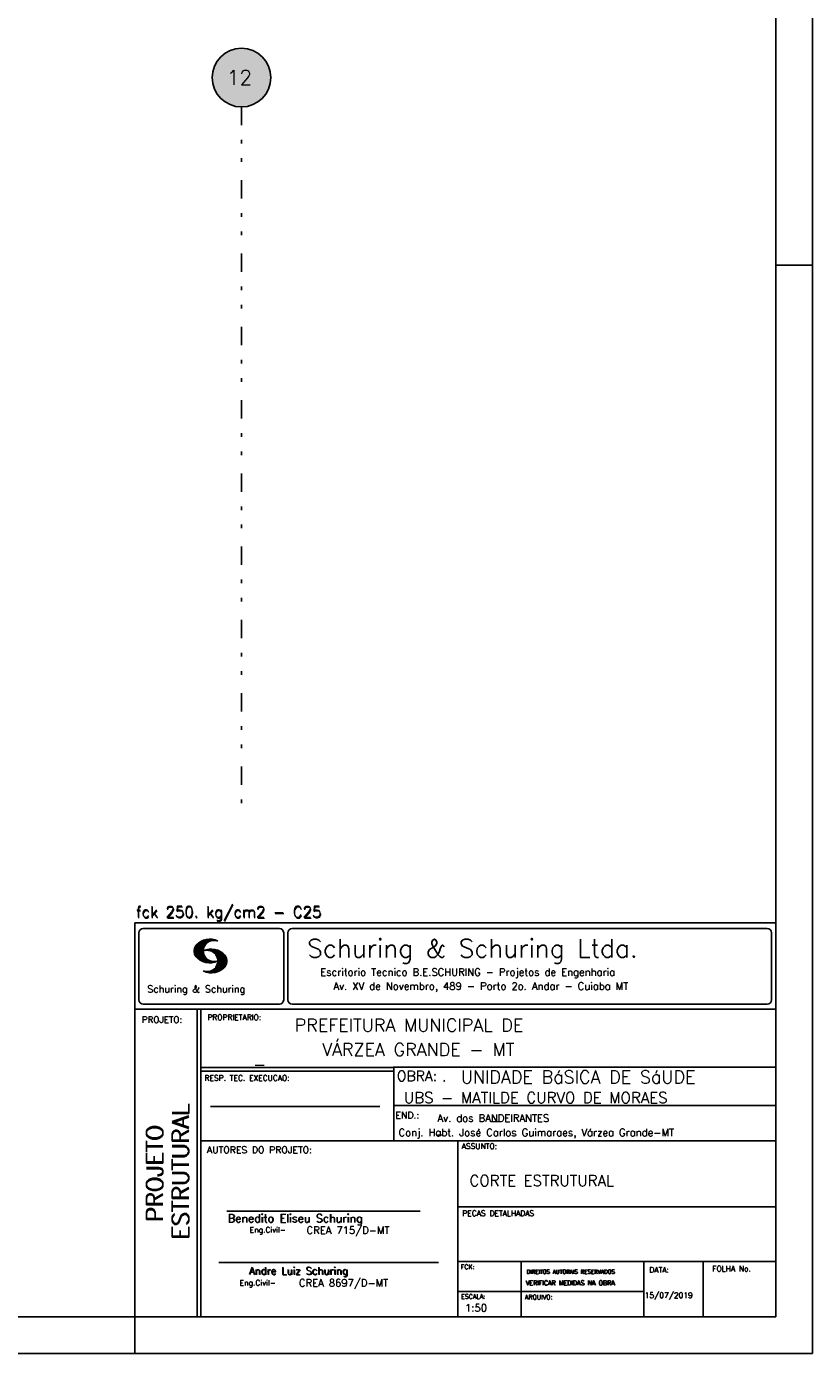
# Model space of a CAD drawing. Extents: x 0 to 84.1, y 0 to 59.4.
# Tile 8 of 9: x 62.6 to 84.1, y 0 to 36.2. Entities that reach past the tile are written whole.
import ezdxf

# ---------------------------------------------------------------- set-up
doc = ezdxf.new("R2010")
doc.units = 0
doc.linetypes.add('ESTILO_TQS_0004', pattern=[2, 0.5, -0.4, 0.1, -0.4, 0.1, -0.5])
for name, color, linetype in [('1', 1, 'CONTINUOUS'), ('2', 2, 'CONTINUOUS'), ('6', 6, 'CONTINUOUS')]:
    doc.layers.add(name, color=color, linetype=linetype)
doc.styles.get("Standard").update_dxf_attribs({"font": 'ROMANS.SHX'})

msp = doc.modelspace()

# ---------------------------------------------------------------- linework, layer by layer
at = {"layer": '1', "linetype": 'ESTILO_TQS_0004'}
msp.add_line((68.515714, 34.017961), (68.515714, 15.01796), dxfattribs=at)
at = {"layer": '1', "linetype": 'CONTINUOUS'}
for points in [[(69.315714, 34.817961), (68.147662, 35.528269), (68.054369, 35.471536)], [(69.315714, 34.817961), (68.24781, 35.571769), (68.147662, 35.528269)], [(69.315714, 34.817961), (68.352949, 35.601228), (68.24781, 35.571769)], [(69.315714, 34.817961), (68.46112, 35.616096), (68.352949, 35.601228)], [(69.315714, 34.817961), (68.570308, 35.616096), (68.46112, 35.616096)], [(69.315714, 34.817961), (68.678478, 35.601228), (68.570308, 35.616096)], [(69.315714, 34.817961), (68.783617, 35.571769), (68.678478, 35.601228)], [(69.315714, 34.817961), (68.883766, 35.528269), (68.783617, 35.571769)], [(69.315714, 34.817961), (68.977058, 35.471536), (68.883766, 35.528269)], [(69.315714, 34.817961), (67.781945, 35.136681), (67.74538, 35.033798)], [(69.315714, 34.817961), (67.832178, 35.233628), (67.781945, 35.136681)], [(69.315714, 34.817961), (67.895145, 35.322831), (67.832178, 35.233628)], [(69.315714, 34.817961), (67.969671, 35.402629), (67.895145, 35.322831)], [(69.315714, 34.817961), (68.054369, 35.471536), (67.969671, 35.402629)], [(69.315714, 34.817961), (69.061756, 35.402629), (68.977058, 35.471536)], [(69.315714, 34.817961), (69.136283, 35.322831), (69.061756, 35.402629)], [(69.315714, 34.817961), (69.199249, 35.233628), (69.136283, 35.322831)], [(69.315714, 34.817961), (69.249483, 35.136681), (69.199249, 35.233628)], [(69.315714, 34.817961), (69.286047, 35.033798), (69.249483, 35.136681)], [(69.315714, 34.817961), (67.723165, 34.926894), (67.715714, 34.817961)], [(69.315714, 34.817961), (67.715714, 34.817961), (67.723165, 34.709027)], [(69.315714, 34.817961), (67.74538, 35.033798), (67.723165, 34.926894)], [(69.315714, 34.817961), (67.723165, 34.709027), (67.74538, 34.602123)], [(69.315714, 34.817961), (67.74538, 34.602123), (67.781945, 34.49924)], [(69.315714, 34.817961), (67.781945, 34.49924), (67.832178, 34.402293)], [(69.315714, 34.817961), (67.832178, 34.402293), (67.895145, 34.31309)], [(69.315714, 34.817961), (67.895145, 34.31309), (67.969671, 34.233292)], [(69.315714, 34.817961), (67.969671, 34.233292), (68.054369, 34.164385)], [(69.315714, 34.817961), (68.054369, 34.164385), (68.147662, 34.107652)], [(69.315714, 34.817961), (68.147662, 34.107652), (68.24781, 34.064152)], [(69.315714, 34.817961), (68.24781, 34.064152), (68.352949, 34.034693)], [(69.315714, 34.817961), (68.352949, 34.034693), (68.46112, 34.019825)], [(69.315714, 34.817961), (68.46112, 34.019825), (68.570308, 34.019825)], [(69.315714, 34.817961), (68.570308, 34.019825), (68.678478, 34.034693)], [(69.315714, 34.817961), (68.678478, 34.034693), (68.783617, 34.064152)], [(69.315714, 34.817961), (68.783617, 34.064152), (68.883766, 34.107652)], [(69.315714, 34.817961), (68.883766, 34.107652), (68.977058, 34.164385)], [(69.315714, 34.817961), (68.977058, 34.164385), (69.061756, 34.233292)], [(69.315714, 34.817961), (69.061756, 34.233292), (69.136283, 34.31309)], [(69.315714, 34.817961), (69.136283, 34.31309), (69.199249, 34.402293)], [(69.315714, 34.817961), (69.199249, 34.402293), (69.249483, 34.49924)], [(69.315714, 34.817961), (69.249483, 34.49924), (69.286047, 34.602123)], [(69.315714, 34.817961), (69.308262, 34.926894), (69.286047, 35.033798)], [(69.315714, 34.817961), (69.286047, 34.602123), (69.308262, 34.709027)], [(69.315714, 34.817961), (69.308262, 34.709027), (69.315714, 34.817961)]]:
    msp.add_solid(points, dxfattribs=at)
at = {"layer": '2', "linetype": 'CONTINUOUS'}
for p, q in [((84.100006, 0), (84.100006, 59.400002)), ((84.100006, 29.700001), (83.100006, 29.700001)), ((65.600006, 11.755142), (83.100006, 11.755135)), ((65.600006, 1), (65.600006, 11.755142)), ((65.832489, 11.593918), (69.548996, 11.593918)), ((69.895248, 11.593918), (82.867508, 11.593918)), ((65.715988, 11.477417), (65.715988, 9.648308)), ((67.221771, 10.985771), (67.52832, 11.29232)), ((67.222122, 10.971992), (67.545929, 11.295792)), ((67.222168, 11.000305), (67.508011, 11.286148)), ((67.222488, 10.958214), (67.56427, 11.300003)), ((67.224365, 11.016647), (67.488403, 11.280685)), ((67.224472, 10.94606), (67.581131, 11.302727)), ((67.226578, 11.03299), (67.465408, 11.271812)), ((67.2267, 10.934158), (67.596313, 11.303772)), ((67.228943, 10.922256), (67.612335, 11.305649)), ((67.232178, 10.911354), (67.626831, 11.306015)), ((67.232437, 11.052986), (67.439468, 11.26001)), ((67.235916, 10.900948), (67.642014, 11.307053)), ((67.239258, 11.073952), (67.410522, 11.245209)), ((67.239655, 10.890556), (67.656281, 11.307182)), ((67.243561, 10.880333), (67.66925, 11.306015)), ((67.608673, 11.2313), (67.68306, 11.305702)), ((67.638062, 11.246552), (67.69574, 11.30423)), ((67.662872, 11.257233), (67.708405, 11.302757)), ((67.681976, 11.262199), (67.721237, 11.30146)), ((67.702469, 11.268562), (67.733063, 11.299149)), ((67.718491, 11.270424), (67.744904, 11.296837)), ((67.734482, 11.272285), (67.757004, 11.294807)), ((67.750473, 11.274147), (67.768555, 11.292221)), ((69.665497, 11.477417), (69.665497, 9.648308)), ((69.778748, 11.477417), (69.778748, 9.648308)), ((82.984009, 11.477417), (82.984009, 9.648308)), ((67.248611, 10.871239), (67.520584, 11.143219)), ((67.252747, 11.10157), (67.374313, 11.223145)), ((67.253647, 10.862129), (67.502121, 11.110611)), ((67.258682, 10.853035), (67.491592, 11.085945)), ((67.264267, 10.84449), (67.483597, 11.06382)), ((67.270782, 10.836868), (67.47966, 11.045746)), ((67.277298, 10.829247), (67.475876, 11.027817)), ((67.283813, 10.821625), (67.474167, 11.011971)), ((67.290558, 10.814232), (67.473114, 10.99678)), ((67.296936, 10.807419), (67.470306, 10.980797)), ((67.304733, 10.800133), (67.473206, 10.968597)), ((67.311829, 10.793083), (67.474121, 10.955383)), ((67.319168, 10.786293), (67.475159, 10.942276)), ((67.326828, 10.779808), (67.477615, 10.930595)), ((67.334488, 10.773323), (67.480087, 10.918922)), ((67.342133, 10.766846), (67.482544, 10.907249)), ((67.350098, 10.760674), (67.485901, 10.896469)), ((67.358337, 10.754768), (67.489655, 10.886078)), ((67.366577, 10.748863), (67.493408, 10.875694)), ((67.374802, 10.742966), (67.497208, 10.865356)), ((67.531494, 10.998619), (67.546158, 11.013283)), ((67.548691, 11.001663), (67.565323, 11.018303)), ((67.563156, 11.001991), (67.584885, 11.023735)), ((67.577606, 11.002319), (67.601898, 11.026611)), ((67.592072, 11.002647), (67.619476, 11.030045)), ((67.604584, 11.001007), (67.635239, 11.03167)), ((67.617233, 10.999535), (67.651505, 11.033806)), ((67.62999, 10.998154), (67.666199, 11.034363)), ((67.64122, 10.995239), (67.680893, 11.03492)), ((67.652435, 10.992317), (67.695602, 11.035484)), ((67.664337, 10.990074), (67.708984, 11.034729)), ((67.674881, 10.986488), (67.72316, 11.034767)), ((67.684326, 10.981789), (67.736191, 11.033653)), ((67.694321, 10.977654), (67.748459, 11.031792)), ((67.704605, 10.973801), (67.761597, 11.0308)), ((67.71431, 10.969368), (67.773758, 11.028824)), ((67.722412, 10.963333), (67.785233, 11.026146)), ((67.732498, 10.959282), (67.797607, 11.024391)), ((67.740387, 10.953033), (67.808838, 11.021484)), ((67.749115, 10.947632), (67.819702, 11.018219)), ((67.756165, 10.940536), (67.830765, 11.015137)), ((67.765198, 10.93544), (67.841873, 11.012115)), ((67.77211, 10.928207), (67.852234, 11.008339)), ((67.779831, 10.921783), (67.86261, 11.004555)), ((67.785919, 10.913734), (67.873306, 11.001122)), ((67.794006, 10.907692), (67.883316, 10.997002)), ((67.799911, 10.899467), (67.892731, 10.992279)), ((67.806625, 10.892029), (67.902451, 10.987854)), ((67.811752, 10.883018), (67.912231, 10.983505)), ((67.817657, 10.874802), (67.921875, 10.979012)), ((67.823761, 10.866768), (67.930435, 10.973442)), ((67.829498, 10.858353), (67.940002, 10.968857)), ((67.833527, 10.848244), (67.948654, 10.963379)), ((67.838394, 10.838989), (67.957047, 10.957634)), ((67.843323, 10.829773), (67.965561, 10.952019)), ((67.848358, 10.817596), (67.975677, 10.944923)), ((67.852341, 10.806755), (67.985031, 10.939453)), ((67.856201, 10.794724), (67.99379, 10.932312)), ((67.859863, 10.781189), (68.003067, 10.924393)), ((67.862656, 10.768639), (68.011749, 10.91774)), ((67.865173, 10.667847), (68.063507, 10.866165)), ((67.865234, 10.753647), (68.02092, 10.90934)), ((67.866241, 10.683037), (68.057556, 10.874352)), ((67.866318, 10.73967), (68.029205, 10.90255)), ((67.867294, 10.698235), (68.049774, 10.880722)), ((67.867905, 10.725861), (68.036682, 10.894646)), ((67.868118, 10.711845), (68.043793, 10.887527)), ((67.383392, 10.737427), (67.502075, 10.856102)), ((67.392227, 10.732109), (67.506958, 10.84684)), ((67.401062, 10.726807), (67.511841, 10.837578)), ((67.409882, 10.721497), (67.516922, 10.828537)), ((67.419189, 10.71666), (67.522842, 10.820305)), ((67.428635, 10.711967), (67.528748, 10.812088)), ((67.43808, 10.707275), (67.534668, 10.803864)), ((67.44754, 10.702599), (67.540802, 10.79586)), ((67.457642, 10.698563), (67.547699, 10.78862)), ((67.467743, 10.694519), (67.554611, 10.781387)), ((67.477829, 10.690483), (67.561508, 10.774155)), ((67.488205, 10.686714), (67.568588, 10.767105)), ((67.499008, 10.683372), (67.576477, 10.760849)), ((67.509796, 10.680031), (67.584366, 10.754601)), ((67.520599, 10.676697), (67.592255, 10.74836)), ((67.532074, 10.674026), (67.600327, 10.742287)), ((67.543625, 10.671448), (67.609238, 10.737053)), ((67.555176, 10.668869), (67.618134, 10.731819)), ((67.5672, 10.666748), (67.627045, 10.726585)), ((67.579605, 10.665009), (67.636261, 10.721664)), ((67.591995, 10.663277), (67.646255, 10.717522)), ((67.604782, 10.661919), (67.65625, 10.713379)), ((67.618134, 10.66114), (67.666229, 10.709244)), ((67.6315, 10.660355), (67.67691, 10.705772)), ((67.645309, 10.660042), (67.688126, 10.70285)), ((67.65976, 10.660355), (67.699341, 10.699936)), ((67.671295, 10.38913), (68.095734, 10.813568)), ((67.67421, 10.660667), (67.710678, 10.697136)), ((67.685135, 10.388832), (68.100952, 10.804665)), ((67.690598, 10.661674), (67.723846, 10.694931)), ((67.698959, 10.388527), (68.104996, 10.794571)), ((67.70816, 10.663521), (67.737625, 10.692986)), ((67.713776, 10.389206), (68.107529, 10.782967)), ((67.725296, 10.665939), (67.750778, 10.691422)), ((67.728806, 10.390091), (68.110825, 10.77211)), ((67.741867, 10.668861), (67.765747, 10.692741)), ((67.744095, 10.391251), (68.114105, 10.761261)), ((67.760269, 10.672806), (67.780136, 10.69268)), ((67.760544, 10.393555), (68.11557, 10.748596)), ((67.776978, 10.395859), (68.117249, 10.736137)), ((67.780106, 10.677895), (67.794464, 10.692261)), ((67.794464, 10.692261), (67.796539, 10.694336)), ((67.794861, 10.399597), (68.118942, 10.723679)), ((67.798126, 10.683296), (67.810562, 10.69574)), ((67.813049, 10.403664), (68.118515, 10.709122)), ((67.817169, 10.689835), (67.825378, 10.698044)), ((67.822357, 10.554344), (68.091095, 10.823074)), ((67.832825, 10.409302), (68.118134, 10.694611)), ((67.833084, 10.695976), (67.839569, 10.702461)), ((67.840729, 10.586838), (68.086777, 10.832893)), ((67.848709, 10.608963), (68.081818, 10.842072)), ((67.853302, 10.415634), (68.117767, 10.680092)), ((67.856934, 10.63131), (68.075089, 10.849472)), ((67.860703, 10.649239), (68.070358, 10.858894)), ((67.876404, 10.424599), (68.113495, 10.66169)), ((67.901276, 10.435333), (68.110229, 10.644287)), ((67.929581, 10.449501), (68.101624, 10.621544)), ((67.966125, 10.471909), (68.08902, 10.594803)), ((68.045029, 10.536674), (68.057724, 10.54937)), ((67.550323, 10.409546), (67.562592, 10.421799)), ((67.561462, 10.40654), (67.576416, 10.421486)), ((67.572601, 10.403542), (67.590225, 10.421173)), ((67.583755, 10.400551), (67.606155, 10.422958)), ((67.595673, 10.398346), (67.622162, 10.424828)), ((67.607605, 10.396141), (67.639587, 10.428116)), ((67.619553, 10.393929), (67.658707, 10.43309)), ((67.632141, 10.392387), (67.679932, 10.440178)), ((67.644958, 10.391075), (67.704071, 10.450188)), ((67.657776, 10.389755), (67.737152, 10.469131)), ((65.832489, 9.531807), (69.548996, 9.531807)), ((69.895248, 9.531807), (82.867508, 9.531807)), ((65.600006, 9.399994), (83.100006, 9.399994)), ((67.300385, 5.799995), (67.300385, 9.399994)), ((67.400391, 5.799995), (67.400391, 9.399994)), ((83.100006, 9.399994), (83.100006, 1)), ((72.668579, 7.799995), (67.400391, 7.799995)), ((72.668579, 7.699995), (67.400391, 7.699995)), ((83.100006, 7.814748), (72.656072, 7.814748)), ((72.668579, 6.816429), (72.668579, 7.814748)), ((67.670311, 6.739054), (72.288887, 6.739054)), ((72.668579, 6.816429), (72.668579, 5.799995)), ((72.668579, 6.7647), (83.100006, 6.764707)), ((67.300385, 1), (67.300385, 5.799995)), ((67.400391, 1), (67.400391, 5.799995)), ((67.400391, 5.799995), (83.100006, 5.799995)), ((74.420959, 4.799995), (74.420959, 5.799995)), ((74.420959, 1), (74.420959, 4.799995)), ((74.420958, 4.005768), (83.100005, 4.005775)), ((68.11142, 3.880456), (73.389854, 3.880456)), ((67.897606, 2.480272), (73.894493, 2.480272)), ((74.420959, 2.505768), (83.100006, 2.505775)), ((76.14679, 1), (76.14679, 2.505775)), ((79.496475, 1), (79.496475, 2.505775)), ((81.120974, 1), (81.120974, 2.505774)), ((74.420959, 1.691734), (79.496475, 1.691742)), ((65.600006, 0), (65.600006, 1)), ((83.100006, 1), (65.600006, 1)), ((0, 0), (84.100006, 0))]:
    msp.add_line(p, q, dxfattribs=at)
msp.add_lwpolyline([(83.100006, 1), (2.5, 1), (2.5, 58.400002), (83.100006, 58.400002), (83.100006, 1)], dxfattribs=at)
msp.add_circle((68.515714, 34.817961), 0.8, dxfattribs=at)
for centre, radius, start, end in [((65.832489, 11.477417), 0.116502, 90, 180), ((69.548996, 11.477417), 0.116502, 0, 90), ((69.895248, 11.477417), 0.116502, 90, 180), ((82.867508, 11.477417), 0.116502, 0, 90), ((67.648087, 10.815277), 0.491555, 63.393265, 138.909058), ((67.763229, 10.98333), 0.291044, 68.851509, 291.148499), ((67.465149, 10.982269), 0.243989, 140.229431, 231.895096), ((67.692337, 10.543831), 0.491555, 41.090942, 116.606735), ((67.577194, 10.711891), 0.291044, 248.851501, 111.148491), ((67.875275, 10.710823), 0.243989, 308.104889, 39.770576), ((67.648087, 11.15139), 0.491555, 218.229782, 296.60672), ((67.692337, 10.879951), 0.491555, 243.393265, 321.770233), ((65.832489, 9.648308), 0.116502, 180, 270), ((69.548996, 9.648308), 0.116502, 270, 0), ((69.895248, 9.648308), 0.116502, 180, 270), ((82.867508, 9.648308), 0.116502, 270, 0)]:
    msp.add_arc(centre, radius, start, end, dxfattribs=at)

# ---------------------------------------------------------------- texts
at = {"layer": '1', "linetype": 'CONTINUOUS'}
for s, height, p in [('PREFEITURA MUNICIPAL DE', 0.35, (69.967754, 8.785075)), ('VÁRZEA GRANDE - MT', 0.35, (70.716987, 8.118506)), ('_', 0.35, (68.88924, 7.899706)), ('UNIDADE BáSICA DE SáUDE', 0.35, (74.501919, 7.371094)), ('.', 0.3, (73.984333, 7.423969)), ('UBS - MATILDE CURVO DE MORAES', 0.3, (72.946369, 6.831837)), ('Av. dos BANDEIRANTES', 0.2, (73.86333, 6.322955)), ('Conj. Habt. José Carlos Guimaraes, Várzea Grande-MT', 0.2, (72.803273, 5.930193)), ('_', 0.35, (75.330094, 6.362007)), ('_', 0.2, (73.86333, 5.982955)), ('CORTE ESTRUTURAL', 0.3, (74.737424, 4.567268)), ('15/07/2019', 0.15, (79.520414, 1.512631))]:
    msp.add_text(s, height=height, dxfattribs=at).set_placement(p)
at = {"layer": '2', "linetype": 'CONTINUOUS'}
for s, height, p in [('fck 250. kg/cm2 - C25', 0.3, (65.628578, 11.907463)), ('fck 250. kg/cm2 - C25', 0.3, (65.641754, 11.880586)), ('Schuring & Schuring Ltda.', 0.5, (70.306839, 10.806786)), ('Escritorio Tecnico B.E.SCHURING - Projetos de Engenharia', 0.2, (70.664673, 10.308487)), ('Av. XV de Novembro, 489 - Porto 2o. Andar - Cuiaba MT', 0.2, (71.023193, 9.925888)), ('Schuring & Schuring', 0.19, (65.944336, 9.851486)), ('PROJETO:', 0.175, (65.793152, 9.02159)), ('PROPRIETARIO:', 0.15, (67.584534, 9.097366)), ('OBRA:', 0.278755, (72.755102, 7.434759)), ('RESP. TEC. EXECUCAO:', 0.15, (67.506004, 7.444514)), ('END.:', 0.185837, (72.717902, 6.410233)), ('AUTORES DO PROJETO:', 0.185837, (67.572014, 5.463953)), ('ASSUNTO:', 0.15, (74.525462, 5.581304)), ('Benedito Eliseu Schuring', 0.22, (68.138321, 3.577287)), ('Benedito Eliseu Schuring', 0.22, (68.149795, 3.577287)), ('PECAS DETALHADAS', 0.15, (74.54287, 3.751117)), ('Eng.Civil-', 0.15, (68.737209, 3.298847)), ('CREA 715/D-MT', 0.2, (70.290742, 3.262761)), ('Andre Luiz Schuring', 0.2, (68.716738, 2.158081)), ('Andre Luiz Schuring', 0.2, (68.734296, 2.149201)), ('FCK:', 0.125, (74.500763, 2.299423)), ('DIREITOS AUTORAIS RESERVADOS', 0.11, (76.294724, 2.176125)), ('DIREITOS AUTORAIS RESERVADOS', 0.11, (76.303696, 2.176125)), ('DATA:', 0.15, (79.648044, 2.2071)), ('FOLHA No.', 0.15, (81.365514, 2.23814)), ('Eng.Civil-', 0.15, (68.462773, 1.853248)), ('CREA 8697/D-MT', 0.2, (70.08334, 1.825346)), ('VERIFICAR MEDIDAS NA OBRA', 0.125, (76.271484, 1.861862)), ('VERIFICAR MEDIDAS NA OBRA', 0.125, (76.280457, 1.861862)), ('ESCALA:', 0.125, (74.507034, 1.490738)), ('ARQUIVO:', 0.125, (76.249054, 1.475601)), ('1:50', 0.2, (74.617035, 1.144112))]:
    msp.add_text(s, height=height, dxfattribs=at).set_placement(p)
for s, p in [('ESTRUTURAL', (67.07373, 3.12536)), ('ESTRUTURAL', (67.07373, 3.094507)), ('PROJETO', (66.369095, 3.606125)), ('PROJETO', (66.369095, 3.575272))]:
    msp.add_text(s, height=0.45, rotation=90, dxfattribs=at).set_placement(p)
at = {"layer": '6', "linetype": 'CONTINUOUS'}
msp.add_text('12', height=0.4, dxfattribs=at).set_placement((68.115714, 34.617961))

doc.saveas('drawing.dxf')
